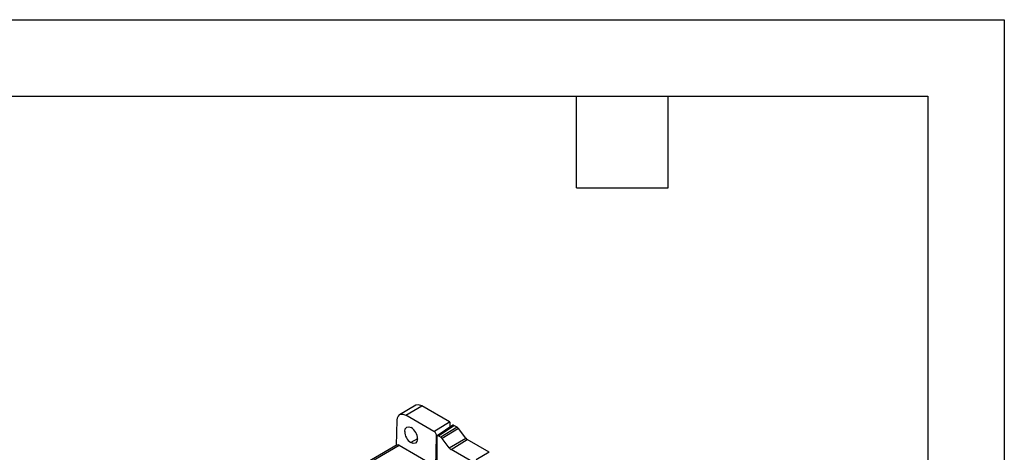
# Model space of a CAD drawing. Header units: millimetres. Extents: x 0 to 838, y 0 to 648.
# Tile 12 of 12: x 593 to 838, y 540 to 648. Entities that reach past the tile are written whole.
import ezdxf

# ---------------------------------------------------------------- set-up
doc = ezdxf.new("R2010")
doc.units = ezdxf.units.MM
doc.header["$LTSCALE"] = 3
doc.layers.add('TEXT', color=140, linetype='Continuous', lineweight=25)

msp = doc.modelspace()

# ---------------------------------------------------------------- linework, layer by layer
at = {"color": 7, "linetype": 'Continuous'}
for p, q in [((0.007, 647.708), (838.207, 647.708)), ((838.207, 647.708), (838.207, 0.008))]:
    msp.add_line(p, q, dxfattribs=at)
for p, q in [((691.419, 551.66), (687.348, 549.309)), ((688.923, 549.205), (692.919, 551.511)), ((699.771, 547.556), (692.919, 551.511)), ((686.541, 541.634), (686.728, 547.937)), ((695.915, 545.168), (688.923, 549.205)), ((695.915, 545.168), (699.771, 547.556)), ((700.669, 546.685), (696.747, 544.093)), ((697.019, 544.083), (700.909, 546.654)), ((701.685, 546.206), (697.655, 543.716)), ((702.077, 545.842), (697.969, 543.425)), ((699.919, 547.452), (699.771, 547.556)), ((699.919, 547.452), (699.919, 546.19)), ((701.685, 546.206), (700.909, 546.654)), ((703.843, 543.464), (702.077, 545.842)), ((691.799, 543.277), (690.158, 542.363)), ((696.384, 536.447), (696.598, 543.929)), ((696.598, 543.929), (696.686, 543.983)), ((696.666, 543.879), (696.666, 536.284)), ((697.019, 544.083), (697.655, 543.716)), ((699.734, 541.047), (697.969, 543.425)), ((699.734, 541.047), (703.843, 543.464)), ((700.204, 540.611), (704.235, 543.101)), ((709.678, 539.958), (704.235, 543.101)), ((686.784, 541.775), (653.311, 522.451)), ((653.675, 522.323), (687.262, 541.713)), ((687.262, 541.713), (696.384, 536.447)), ((704.94, 537.878), (700.204, 540.611)), ((709.678, 539.958), (706.435, 538.086))]:
    msp.add_line(p, q)
at = {"flags": 128}
for points in [[(692.919, 551.511), (692.107, 551.793), (691.419, 551.66)], [(686.728, 547.937), (686.808, 548.501), (686.976, 548.908), (687.401, 549.34), (687.747, 549.468), (688.127, 549.481), (688.923, 549.205)], [(688.621, 545.154), (688.764, 545.8), (689.127, 546.209), (689.655, 546.317), (690.27, 546.107)], [(700.909, 546.654), (700.774, 546.701), (700.659, 546.678), (700.652, 546.67)], [(691.807, 543.314), (691.664, 542.669), (691.301, 542.261), (690.773, 542.154), (690.158, 542.363)], [(696.666, 543.879), (696.693, 544.02), (696.769, 544.108), (696.884, 544.13), (697.019, 544.083)]]:
    msp.add_lwpolyline(points, dxfattribs=at)
for centre, radius, start, end in [((688.444, 543.282), 3.363, 0.5456, 57.12318), ((700.989, 545.061), 1.34, 35.66113, 58.68265), ((691.985, 545.188), 3.364, 180.59025, 237.12026), ((695.151, 543.939), 1.447, 359.58965, 58.16292), ((697.097, 542.799), 1.073, 35.66113, 58.68265), ((704.931, 544.246), 1.34, 215.66113, 238.68265), ((686.971, 541.317), 0.492, 53.70622, 116.08392), ((701.039, 541.984), 1.607, 215.66113, 238.68265)]:
    msp.add_arc(centre, radius, start, end)
at = {"layer": 'TEXT'}
for p, q in [((19.05, 628.65), (819.15, 628.65)), ((731.52, 605.79), (731.52, 628.65)), ((754.38, 605.79), (754.38, 628.65)), ((819.15, 628.65), (819.15, 19.05)), ((731.52, 605.79), (754.38, 605.79))]:
    msp.add_line(p, q, dxfattribs=at)

doc.saveas('drawing.dxf')
